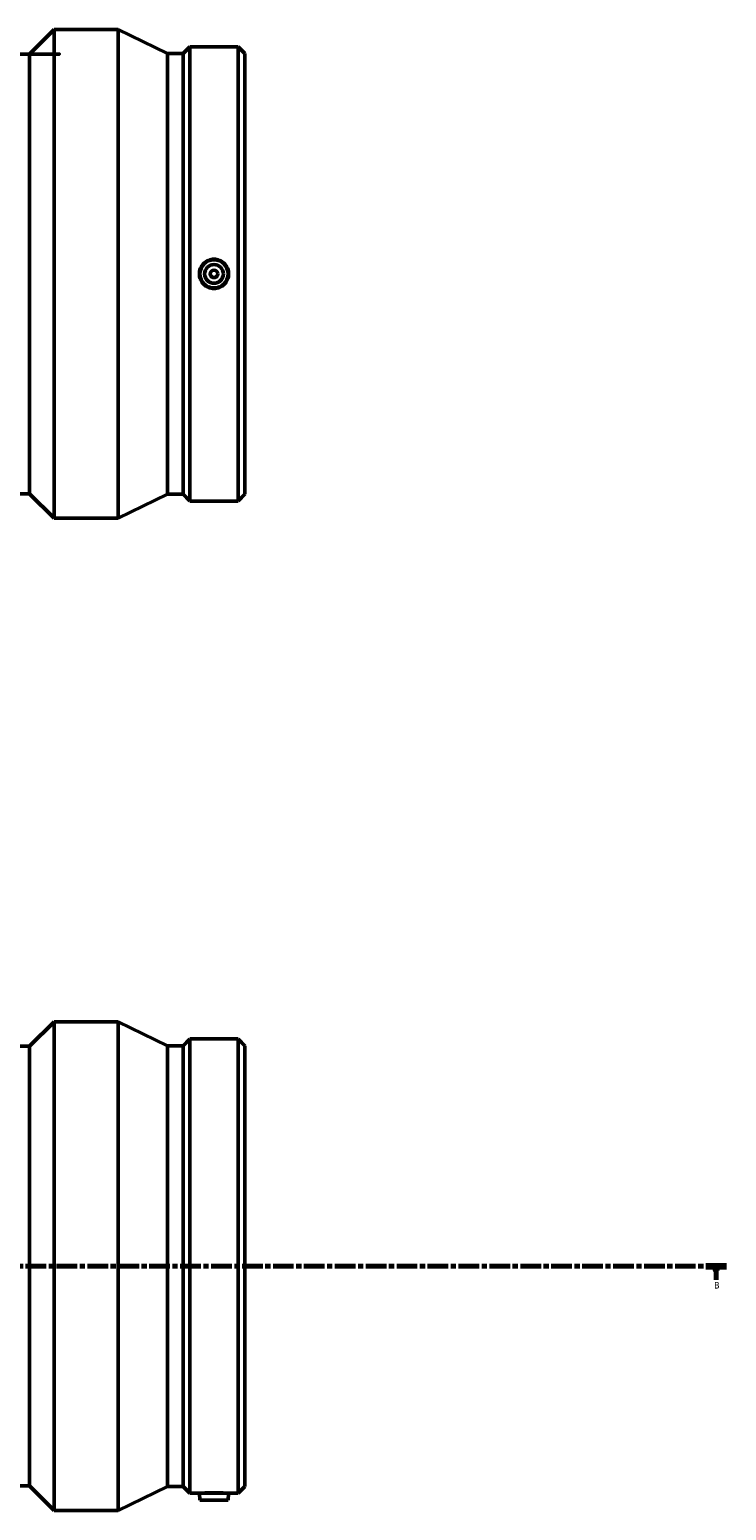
# Model space of a CAD drawing. Header units: millimetres. Extents: x -275 to 1704, y -1136 to 1260.
# Tile 2 of 7: x 684 to 1056, y -1136 to -345. Entities that reach past the tile are written whole.
import ezdxf

# ---------------------------------------------------------------- set-up
doc = ezdxf.new("R2010")
doc.units = ezdxf.units.MM
doc.linetypes.add('CHAIN', pattern=[0.35429999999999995, 0.2362, -0.0295, 0.0591, -0.0295])
doc.layers.add('Section Line (ISO)', color=7, linetype='CHAIN', lineweight=70)
doc.layers.add('Visible (ISO)', color=7, linetype='Continuous', lineweight=50)
doc.styles.add('Label Text (ISO)', font='tahoma.ttf')

# ---------------------------------------------------------------- blocks, each defined once
blk = doc.blocks.new('2dTransSection0')
at = {"layer": 'Section Line (ISO)', "linetype": 'CHAIN', "ltscale": 46.61586380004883}
blk.add_line((103.3272831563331, -1005.371276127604), (1055.655343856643, -1005.371276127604), dxfattribs=at)
at = {"layer": 'Section Line (ISO)', "linetype": 'Continuous', "lineweight": 140}
for p, q in [((103.3272831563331, -1005.371276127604), (114.2432842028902, -1005.371276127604)), ((1044.739342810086, -1005.371276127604), (1055.655343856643, -1005.371276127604))]:
    blk.add_line(p, q, dxfattribs=at)
at = {"layer": 'Section Line (ISO)', "linetype": 'Continuous'}
for p, q in [((108.7852836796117, -1005.371276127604), (108.2852836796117, -1007.871276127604)), ((108.2852836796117, -1007.871276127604), (109.2852836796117, -1007.871276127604)), ((108.7852836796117, -1007.871276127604), (108.7852836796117, -1005.371276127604)), ((109.2852836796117, -1007.871276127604), (108.7852836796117, -1005.371276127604)), ((108.7852836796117, -1012.773287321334), (108.7852836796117, -1007.871276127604)), ((1050.197343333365, -1005.371276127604), (1049.697343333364, -1007.871276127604)), ((1049.697343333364, -1007.871276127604), (1050.697343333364, -1007.871276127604)), ((1050.197343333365, -1007.871276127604), (1050.197343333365, -1005.371276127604)), ((1050.697343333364, -1007.871276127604), (1050.197343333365, -1005.371276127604)), ((1050.197343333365, -1012.773287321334), (1050.197343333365, -1007.871276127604))]:
    blk.add_line(p, q, dxfattribs=at)
at = {"layer": 'Section Line (ISO)', "linetype": 'Continuous', "flags": 128}
for points in [[(109.2853005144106, -1007.871276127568), (108.7852699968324, -1005.371276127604), (108.285277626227, -1007.871276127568), (109.2853005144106, -1007.871276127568)], [(1050.697348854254, -1007.871276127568), (1050.197356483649, -1005.371276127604), (1049.697325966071, -1007.871276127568), (1050.697348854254, -1007.871276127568)]]:
    blk.add_lwpolyline(points, dxfattribs=at)
at = {"layer": 'Section Line (ISO)'}
for points in [[(109.2853005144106, -1007.871276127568), (108.7852699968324, -1005.371276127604), (108.285277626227, -1007.871276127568), (109.2853005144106, -1007.871276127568)], [(1050.697348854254, -1007.871276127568), (1050.197356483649, -1005.371276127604), (1049.697325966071, -1007.871276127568), (1050.697348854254, -1007.871276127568)]]:
    blk.add_solid(points, dxfattribs=at)
at = {"layer": 'Section Line (ISO)', "char_height": 3.499999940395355, "attachment_point": 7, "style": 'Label Text (ISO)'}
for insert in [(107.7171321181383, -1017.371276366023), (1049.129191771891, -1017.371276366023)]:
    blk.add_mtext('B', dxfattribs=dict(at, insert=insert))

msp = doc.modelspace()

# ---------------------------------------------------------------- linework, layer by layer
at = {"layer": 'Visible (ISO)'}
for p, q in [((683.5262187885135, -357.9431364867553), (696.5762187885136, -344.8931364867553)), ((696.5762187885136, -605.8931364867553), (696.5762187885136, -344.8931364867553)), ((696.5762187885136, -344.8931364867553), (730.8812187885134, -344.8931364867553)), ((730.8812187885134, -605.8931364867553), (730.8812187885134, -344.8931364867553)), ((757.2062187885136, -357.6690864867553), (730.8812187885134, -344.8931364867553)), ((765.4712187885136, -357.6690864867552), (769.1121687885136, -354.0281364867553)), ((769.1121687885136, -596.7581364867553), (769.1121687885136, -354.0281364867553)), ((769.1121687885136, -354.0281364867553), (794.8902687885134, -354.0281364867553)), ((794.8902687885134, -596.7581364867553), (794.8902687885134, -354.0281364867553)), ((798.5312187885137, -357.6690864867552), (794.8902687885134, -354.0281364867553)), ((678.0312187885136, -357.9431364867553), (683.5262187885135, -357.9431364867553)), ((683.5262187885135, -592.8431364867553), (683.5262187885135, -357.9431364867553)), ((757.2062187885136, -593.1171864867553), (757.2062187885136, -357.6690864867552)), ((757.2062187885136, -357.6690864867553), (765.4712187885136, -357.6690864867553)), ((765.4712187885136, -593.1171864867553), (765.4712187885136, -357.6690864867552)), ((798.5312187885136, -593.1171864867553), (798.5312187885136, -357.6690864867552)), ((462.5362187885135, -592.8431364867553), (683.5262187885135, -592.8431364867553)), ((683.5262187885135, -592.8431364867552), (696.5762187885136, -605.8931364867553)), ((757.2062187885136, -593.1171864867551), (730.8812187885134, -605.8931364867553)), ((757.2062187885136, -593.1171864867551), (765.4712187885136, -593.1171864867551)), ((765.4712187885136, -593.1171864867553), (769.1121687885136, -596.7581364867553)), ((798.5312187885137, -593.1171864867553), (794.8902687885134, -596.7581364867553)), ((769.1121687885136, -596.7581364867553), (794.8902687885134, -596.7581364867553)), ((696.5762187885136, -605.8931364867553), (730.8812187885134, -605.8931364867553)), ((683.5262187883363, -887.9212761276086), (696.5762187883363, -874.8712761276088)), ((696.5762187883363, -1135.871276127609), (696.5762187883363, -874.8712761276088)), ((696.5762187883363, -874.8712761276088), (730.8812187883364, -874.8712761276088)), ((730.8812187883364, -1135.871276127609), (730.8812187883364, -874.8712761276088)), ((757.2062187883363, -887.6472261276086), (730.8812187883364, -874.8712761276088)), ((765.4712187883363, -887.6472261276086), (769.1121687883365, -884.0062761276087)), ((769.1121687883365, -1126.736276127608), (769.1121687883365, -884.0062761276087)), ((769.1121687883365, -884.0062761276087), (794.8902687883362, -884.0062761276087)), ((794.8902687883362, -1126.736276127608), (794.8902687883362, -884.0062761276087)), ((798.5312187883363, -887.6472261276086), (794.8902687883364, -884.0062761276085)), ((462.5362187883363, -887.9212761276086), (683.5262187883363, -887.9212761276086)), ((683.5262187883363, -1122.821276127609), (683.5262187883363, -887.9212761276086)), ((757.2062187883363, -1123.095326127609), (757.2062187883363, -887.6472261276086)), ((757.2062187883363, -887.6472261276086), (765.4712187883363, -887.6472261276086)), ((765.4712187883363, -1123.095326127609), (765.4712187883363, -887.6472261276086)), ((798.5312187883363, -1123.095326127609), (798.5312187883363, -887.6472261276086)), ((462.5362187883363, -1122.821276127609), (683.5262187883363, -1122.821276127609)), ((683.5262187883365, -1122.821276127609), (696.5762187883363, -1135.871276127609)), ((757.2062187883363, -1123.095326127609), (730.8812187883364, -1135.871276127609)), ((757.2062187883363, -1123.095326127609), (765.4712187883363, -1123.095326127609)), ((765.4712187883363, -1123.095326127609), (769.1121687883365, -1126.736276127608)), ((798.5312187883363, -1123.095326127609), (794.8902687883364, -1126.736276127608)), ((769.1121687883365, -1126.736276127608), (774.1831974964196, -1126.736276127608)), ((774.5012187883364, -1130.371276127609), (774.1831974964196, -1126.736276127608)), ((774.5012187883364, -1130.371276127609), (789.5012187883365, -1130.371276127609)), ((789.5012187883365, -1130.371276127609), (789.819240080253, -1126.736276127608)), ((789.819240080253, -1126.736276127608), (794.8902687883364, -1126.736276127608)), ((696.5762187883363, -1135.871276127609), (730.8812187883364, -1135.871276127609))]:
    msp.add_line(p, q, dxfattribs=at)
for centre, radius in [((782.0012187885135, -475.3931364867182), 7.5), ((782.0012187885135, -475.3931364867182), 5), ((782.0012187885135, -475.3931364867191), 2)]:
    msp.add_circle(centre, radius, dxfattribs=at)
for points, knots in [([(678.0312187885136, -357.9431364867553), (678.0312187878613, -357.9431364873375), (677.3057369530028, -358.5931227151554), (674.4123105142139, -361.1688227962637), (672.2456580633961, -363.0933015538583), (666.714737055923, -367.9485015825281), (663.3454365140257, -370.8832816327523), (655.7921918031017, -377.3368746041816), (651.6084620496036, -380.854186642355), (642.6294797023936, -388.1796270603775), (637.4616825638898, -392.2844268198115), (626.3421925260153, -400.5744700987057), (620.3948662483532, -404.7627112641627), (611.0375540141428, -410.5244702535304), (607.847935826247, -412.3543651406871), (601.3268393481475, -415.7079201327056), (597.9955111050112, -417.2317120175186), (587.7608364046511, -421.1105763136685), (580.619772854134, -422.7670735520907), (565.4426647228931, -422.7670735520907), (558.3016011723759, -421.1105763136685), (548.0669264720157, -417.2317120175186), (544.7355982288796, -415.7079201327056), (538.21450175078, -412.3543651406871), (535.0248835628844, -410.5244702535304), (525.667571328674, -404.7627112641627), (519.7202450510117, -400.5744700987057), (508.6007550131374, -392.2844268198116), (503.4329578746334, -388.1796270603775), (494.4539755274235, -380.8541866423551), (490.2702457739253, -377.3368746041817), (482.7170010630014, -370.8832816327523), (479.3477005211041, -367.9485015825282), (473.8167795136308, -363.0933015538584), (471.6501270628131, -361.1688227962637), (468.7567006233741, -358.5931227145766), (468.0312187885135, -357.9431364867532), (468.0312187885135, -357.9431364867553)], [17.5916204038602, 17.5916204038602, 17.59162040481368, 17.59162040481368, 19.71295928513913, 19.71295928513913, 21.83429816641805, 21.83429816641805, 23.95563704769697, 23.95563704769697, 26.0769759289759, 26.0769759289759, 28.35354214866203, 28.35354214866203, 30.63010836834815, 30.63010836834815, 31.76839147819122, 31.76839147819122, 32.90667458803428, 32.90667458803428, 35.18324080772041, 35.18324080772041, 37.45980702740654, 37.45980702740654, 38.5980901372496, 38.5980901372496, 39.73637324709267, 39.73637324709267, 42.01293946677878, 42.01293946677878, 44.28950568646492, 44.28950568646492, 46.41084456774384, 46.41084456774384, 48.53218344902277, 48.53218344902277, 50.65352233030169, 50.65352233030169, 52.77486121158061, 52.77486121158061, 52.77486121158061, 52.77486121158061]), ([(782.0012187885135, -483.2333364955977), (781.0175650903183, -483.2333364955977), (779.9688621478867, -483.035781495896), (778.0410438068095, -482.2335865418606), (777.1618978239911, -481.628978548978), (775.7751484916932, -480.2359002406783), (775.1747806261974, -479.3546930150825), (774.3788052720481, -477.424827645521), (774.1831974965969, -476.3761529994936), (774.1831974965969, -474.4101199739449), (774.3788052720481, -473.3614453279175), (775.1747806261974, -471.431579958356), (775.7751484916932, -470.5503727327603), (777.1618978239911, -469.1572944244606), (778.0410438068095, -468.5526864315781), (779.9688621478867, -467.7504914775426), (781.0175650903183, -467.5529364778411), (782.9848724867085, -467.5529364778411), (784.0335754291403, -467.7504914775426), (785.9613937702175, -468.5526864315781), (786.8405397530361, -469.1572944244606), (788.227289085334, -470.5503727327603), (788.8276569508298, -471.431579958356), (789.6236323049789, -473.3614453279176), (789.8192400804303, -474.4101199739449), (789.8192400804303, -476.3761529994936), (789.6236323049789, -477.424827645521), (788.8276569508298, -479.3546930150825), (788.227289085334, -480.2359002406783), (786.8405397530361, -481.628978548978), (785.9613937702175, -482.2335865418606), (784.0335754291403, -483.035781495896), (782.9848724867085, -483.2333364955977), (782.0012187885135, -483.2333364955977)], [0, 0, 0, 0, 0.2950961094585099, 0.2950961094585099, 0.5901922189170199, 0.5901922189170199, 0.8850971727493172, 0.8850971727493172, 1.180002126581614, 1.180002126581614, 1.474907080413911, 1.474907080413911, 1.769812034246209, 1.769812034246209, 2.064908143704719, 2.064908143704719, 2.360004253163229, 2.360004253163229, 2.655100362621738, 2.655100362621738, 2.950196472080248, 2.950196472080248, 3.245101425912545, 3.245101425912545, 3.540006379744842, 3.540006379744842, 3.83491133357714, 3.83491133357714, 4.129816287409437, 4.129816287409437, 4.424912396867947, 4.424912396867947, 4.720008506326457, 4.720008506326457, 4.720008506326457, 4.720008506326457]), ([(774.1831974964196, -1126.736276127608), (774.1831974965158, -1126.736276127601), (774.3788052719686, -1126.723108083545), (775.17478062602, -1126.675443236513), (775.775148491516, -1126.641621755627), (777.1618978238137, -1126.577975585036), (778.0410438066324, -1126.54401613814), (779.9688621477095, -1126.49606573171), (781.0175650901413, -1126.482772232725), (782.9848724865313, -1126.482772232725), (784.0335754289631, -1126.49606573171), (785.9613937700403, -1126.54401613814), (786.8405397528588, -1126.577975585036), (788.2272890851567, -1126.641621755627), (788.8276569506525, -1126.675443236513), (789.6236323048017, -1126.723108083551), (789.819240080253, -1126.736276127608), (789.819240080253, -1126.736276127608)], [1.180002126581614, 1.180002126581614, 1.180002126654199, 1.180002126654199, 1.474907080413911, 1.474907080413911, 1.769812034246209, 1.769812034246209, 2.064908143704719, 2.064908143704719, 2.360004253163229, 2.360004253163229, 2.655100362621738, 2.655100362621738, 2.950196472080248, 2.950196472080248, 3.245101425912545, 3.245101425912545, 3.540006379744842, 3.540006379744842, 3.540006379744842, 3.540006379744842])]:
    msp.add_open_spline(points, degree=3, knots=knots, dxfattribs=at)

# ---------------------------------------------------------------- block references
at = {"layer": 'Section Line (ISO)'}
msp.add_blockref('2dTransSection0', (0, 0), dxfattribs=at)

doc.saveas('drawing.dxf')
